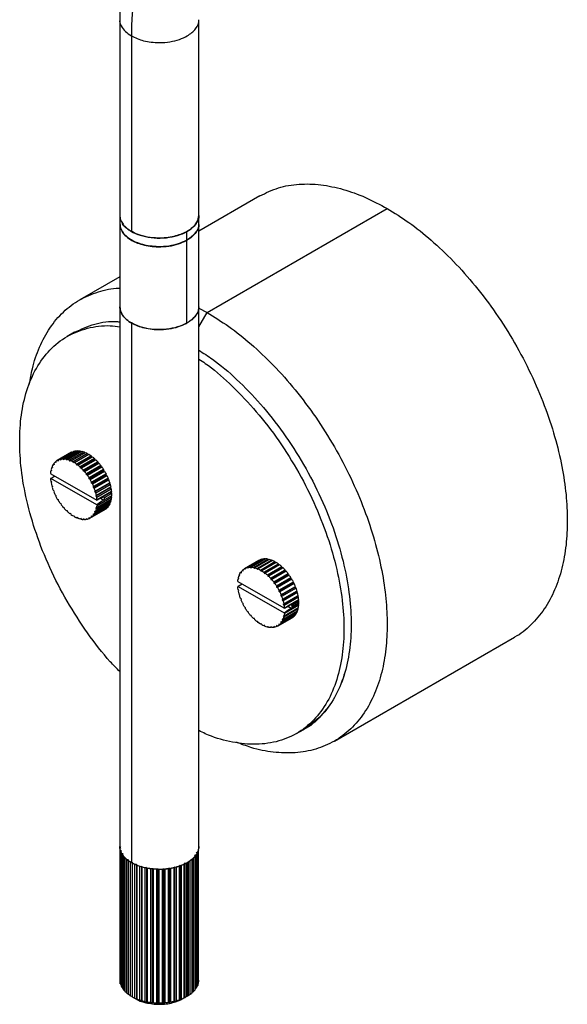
# Paper-space layout '_Isométrica' of a CAD drawing. Header units: millimetres. Extents: x -58 to 240, y -497 to -103.
# Tile 1 of 2: x -58 to 50, y -497 to -303. Entities that reach past the tile are written whole.
import ezdxf

# ---------------------------------------------------------------- set-up
doc = ezdxf.new("R2010")
doc.units = ezdxf.units.MM

psp = doc.layouts.new('_Isométrica')

# ---------------------------------------------------------------- linework, layer by layer
at = {"color": 7, "linetype": 'Continuous', "lineweight": 25}
for p, q in [((-38.16, -303.3), (-38.16, -343.31)), ((-22.66, -343.31), (-22.66, -303.3)), ((-35.89, -306.46), (-35.89, -344.84)), ((-10.68, -337.88), (-22.66, -344.79)), ((-21.04, -360.77), (14.32, -340.36)), ((-38.16, -343.39), (-38.16, -465.62)), ((-22.66, -465.62), (-22.66, -343.39)), ((-25.09, -344.93), (-25.09, -346.57)), ((-25.09, -346.65), (-25.09, -362.9)), ((-38.16, -353.74), (-46.03, -358.29)), ((-22.66, -359.94), (-21.04, -360.77)), ((-22.66, -363.57), (-21.04, -360.77)), ((-35.89, -362.81), (-35.89, -468.78)), ((-47.07, -364.66), (-48.48, -365.48)), ((-47.62, -388.21), (-50.45, -389.84)), ((-47.59, -388.19), (-50.42, -389.82)), ((-50.23, -389.73), (-47.4, -388.1)), ((-47.07, -387.98), (-49.89, -389.61)), ((-49.68, -389.57), (-46.85, -387.94)), ((-46.48, -387.9), (-49.31, -389.54)), ((-49.08, -389.54), (-46.25, -387.91)), ((-45.85, -387.96), (-48.68, -389.59)), ((-48.43, -389.65), (-45.6, -388.01)), ((-45.18, -388.14), (-48.01, -389.78)), ((-47.76, -389.88), (-44.93, -388.25)), ((-47.62, -388.21), (-47.59, -388.19)), ((-47.59, -388.19), (-47.58, -388.2)), ((-44.5, -388.46), (-47.33, -390.09)), ((-47.07, -387.98), (-47.01, -388.03)), ((-46.48, -387.9), (-46.39, -387.99)), ((-45.85, -387.96), (-45.74, -388.09)), ((-45.18, -388.14), (-45.06, -388.32)), ((-44.5, -388.46), (-44.37, -388.68)), ((-51.11, -390.43), (-51.07, -390.66)), ((-50.71, -390.06), (-50.87, -390.16)), ((-50.69, -390.24), (-50.87, -390.16)), ((-50.71, -390.02), (-50.69, -390.24)), ((-50.24, -389.94), (-50.42, -389.82)), ((-50.23, -389.73), (-50.24, -389.94)), ((-49.71, -389.76), (-49.89, -389.61)), ((-49.68, -389.57), (-49.71, -389.76)), ((-49.14, -389.71), (-49.31, -389.54)), ((-49.08, -389.54), (-49.14, -389.71)), ((-48.52, -389.78), (-48.68, -389.59)), ((-48.43, -389.65), (-48.52, -389.78)), ((-47.86, -389.99), (-48.01, -389.78)), ((-47.76, -389.88), (-47.86, -389.99)), ((-47.2, -390.31), (-47.33, -390.09)), ((-47.07, -390.24), (-47.2, -390.31)), ((-47.07, -390.24), (-44.24, -388.61)), ((-43.81, -388.89), (-46.64, -390.52)), ((-43.71, -389.12), (-46.53, -390.76)), ((-46.39, -390.72), (-43.56, -389.08)), ((-43.14, -389.43), (-45.97, -391.07)), ((-43.05, -389.67), (-45.88, -391.3)), ((-45.72, -391.3), (-42.89, -389.66)), ((-42.49, -390.08), (-45.32, -391.71)), ((-42.43, -390.31), (-45.26, -391.94)), ((-45.09, -391.97), (-42.26, -390.34)), ((-43.81, -388.89), (-43.71, -389.12)), ((-43.71, -389.12), (-43.56, -389.08)), ((-43.14, -389.43), (-43.05, -389.67)), ((-43.05, -389.67), (-42.89, -389.66)), ((-42.49, -390.08), (-42.43, -390.31)), ((-42.43, -390.31), (-42.26, -390.34)), ((-51.77, -392.29), (-51.71, -392.41)), ((-51.57, -391.76), (-51.71, -391.83)), ((-51.55, -391.81), (-51.71, -391.83)), ((-51.65, -391.57), (-51.55, -391.81)), ((-51.38, -391.09), (-51.52, -391.17)), ((-51.36, -391.19), (-51.52, -391.17)), ((-51.43, -390.95), (-51.36, -391.19)), ((-51.09, -390.53), (-51.24, -390.61)), ((-51.07, -390.66), (-51.24, -390.61)), ((-46.53, -390.76), (-46.64, -390.52)), ((-46.39, -390.72), (-46.53, -390.76)), ((-45.88, -391.3), (-45.97, -391.07)), ((-45.72, -391.3), (-45.88, -391.3)), ((-45.26, -391.94), (-45.32, -391.71)), ((-45.09, -391.97), (-45.26, -391.94)), ((-41.89, -390.8), (-44.72, -392.43)), ((-41.86, -391.03), (-44.68, -392.66)), ((-44.5, -392.73), (-41.68, -391.09)), ((-41.34, -391.6), (-44.17, -393.23)), ((-41.33, -391.81), (-44.16, -393.44)), ((-43.98, -393.54), (-41.15, -391.91)), ((-41.89, -390.8), (-41.86, -391.03)), ((-41.86, -391.03), (-41.68, -391.09)), ((-41.34, -391.6), (-41.33, -391.81)), ((-41.33, -391.81), (-41.15, -391.91)), ((-51.71, -393.33), (-51.77, -393.38)), ((-51.71, -392.41), (-42.69, -397.61)), ((-51.71, -393.33), (-50.92, -392.86)), ((-42.69, -398.53), (-51.71, -393.33)), ((-51.71, -393.9), (-51.55, -394.1)), ((-51.55, -394.1), (-51.65, -394.23)), ((-44.68, -392.66), (-44.72, -392.43)), ((-44.5, -392.73), (-44.68, -392.66)), ((-44.16, -393.44), (-44.17, -393.23)), ((-43.98, -393.54), (-44.16, -393.44)), ((-40.88, -392.64), (-43.71, -394.27)), ((-43.71, -394.27), (-43.69, -394.07)), ((-43.53, -394.4), (-43.71, -394.27)), ((-40.86, -392.44), (-43.69, -394.07)), ((-43.53, -394.4), (-40.7, -392.77)), ((-40.5, -393.49), (-43.33, -395.12)), ((-40.46, -393.31), (-43.29, -394.95)), ((-43.16, -395.28), (-40.33, -393.65)), ((-40.14, -394.2), (-42.97, -395.83)), ((-40.86, -392.44), (-40.88, -392.64)), ((-40.88, -392.64), (-40.7, -392.77)), ((-40.46, -393.31), (-40.5, -393.49)), ((-40.5, -393.49), (-40.33, -393.65)), ((-40.14, -394.2), (-40.21, -394.35)), ((-51.52, -394.77), (-51.36, -394.95)), ((-51.36, -394.95), (-51.43, -395.11)), ((-51.24, -395.66), (-51.07, -395.82)), ((-51.07, -395.82), (-51.11, -395.99)), ((-43.33, -395.12), (-43.29, -394.95)), ((-43.16, -395.28), (-43.33, -395.12)), ((-40.21, -394.35), (-43.04, -395.99)), ((-43.04, -395.99), (-42.97, -395.83)), ((-42.88, -396.17), (-43.04, -395.99)), ((-42.88, -396.17), (-40.05, -394.53)), ((-40.02, -395.2), (-42.85, -396.84)), ((-39.92, -395.08), (-42.75, -396.71)), ((-42.69, -397.04), (-39.86, -395.4)), ((-39.8, -395.93), (-42.63, -397.56)), ((-39.92, -396.02), (-41.97, -397.21)), ((-41.19, -397.06), (-39.78, -396.24)), ((-40.21, -394.35), (-40.05, -394.53)), ((-39.92, -395.08), (-40.02, -395.2)), ((-40.02, -395.2), (-39.86, -395.4)), ((-39.8, -395.93), (-39.92, -396.02)), ((-39.92, -396.02), (-39.78, -396.24)), ((-50.87, -396.54), (-50.69, -396.67)), ((-50.69, -396.67), (-50.71, -396.87)), ((-50.42, -397.4), (-50.24, -397.5)), ((-50.24, -397.5), (-50.23, -397.71)), ((-40.05, -398.13), (-42.88, -399.77)), ((-42.85, -396.84), (-42.75, -396.71)), ((-42.69, -397.04), (-42.85, -396.84)), ((-42.75, -399.37), (-39.92, -397.73)), ((-42.69, -397.61), (-41.97, -397.21)), ((-39.86, -397.47), (-42.69, -399.11)), ((-42.69, -397.61), (-42.63, -397.56)), ((-41.97, -397.98), (-42.69, -398.53)), ((-42.63, -398.65), (-39.8, -397.02)), ((-41.97, -397.21), (-41.27, -396.93)), ((-41.27, -397.58), (-41.97, -397.98)), ((-41.95, -397.2), (-41.27, -397.58)), ((-41.27, -396.93), (-41.19, -397.06)), ((-41.19, -397.55), (-41.27, -397.58)), ((-39.78, -396.73), (-41.19, -397.55)), ((-40, -397.55), (-39.92, -397.73)), ((-39.91, -396.81), (-39.8, -397.02)), ((-49.89, -398.21), (-49.71, -398.28)), ((-49.71, -398.28), (-49.68, -398.51)), ((-49.31, -398.97), (-49.14, -399)), ((-49.14, -399), (-49.08, -399.23)), ((-48.68, -399.64), (-48.52, -399.64)), ((-48.52, -399.64), (-48.43, -399.87)), ((-43.95, -401.1), (-41.12, -399.47)), ((-43.69, -400.92), (-40.86, -399.29)), ((-40.7, -399.15), (-43.53, -400.78)), ((-43.29, -400.51), (-40.46, -398.88)), ((-40.33, -398.69), (-43.16, -400.33)), ((-43.04, -399.75), (-42.88, -399.77)), ((-42.97, -399.99), (-43.04, -399.75)), ((-42.97, -399.99), (-40.14, -398.36)), ((-42.85, -399.13), (-42.69, -399.11)), ((-42.75, -399.37), (-42.85, -399.13)), ((-42.63, -398.65), (-42.69, -398.53)), ((-40.86, -399.24), (-40.86, -399.29)), ((-40.48, -398.78), (-40.46, -398.88)), ((-40.19, -398.21), (-40.14, -398.36)), ((-48.01, -400.22), (-47.86, -400.18)), ((-47.86, -400.18), (-47.76, -400.42)), ((-47.33, -400.7), (-47.2, -400.63)), ((-47.33, -400.7), (-47.2, -400.63)), ((-47.2, -400.63), (-47.07, -400.85)), ((-46.64, -401.06), (-46.53, -400.95)), ((-46.64, -401.06), (-46.51, -400.98)), ((-46.53, -400.95), (-46.39, -401.16)), ((-45.97, -401.29), (-45.88, -401.16)), ((-45.97, -401.29), (-45.83, -401.22)), ((-45.88, -401.16), (-45.72, -401.35)), ((-45.32, -401.4), (-45.26, -401.23)), ((-45.32, -401.4), (-45.18, -401.32)), ((-45.26, -401.23), (-45.09, -401.4)), ((-44.72, -401.37), (-44.68, -401.18)), ((-44.72, -401.37), (-44.56, -401.28)), ((-44.68, -401.18), (-44.5, -401.33)), ((-44.17, -401.21), (-44.16, -401)), ((-44.17, -401.21), (-43.99, -401.11)), ((-44.16, -401), (-43.98, -401.12)), ((-43.71, -400.7), (-43.53, -400.78)), ((-43.69, -400.92), (-43.71, -400.7)), ((-43.33, -400.28), (-43.16, -400.33)), ((-43.29, -400.51), (-43.33, -400.28)), ((-10.85, -409.43), (-13.68, -411.07)), ((-13.65, -411.05), (-10.82, -409.42)), ((-10.63, -409.32), (-13.46, -410.96)), ((-13.12, -410.84), (-10.3, -409.21)), ((-10.08, -409.16), (-12.91, -410.8)), ((-12.54, -410.76), (-9.71, -409.13)), ((-9.48, -409.14), (-12.31, -410.77)), ((-11.91, -410.82), (-9.08, -409.18)), ((-8.83, -409.24), (-11.66, -410.87)), ((-11.24, -411), (-8.41, -409.37)), ((-8.16, -409.47), (-10.99, -411.11)), ((-10.82, -409.42), (-10.85, -409.44)), ((-10.81, -409.43), (-10.82, -409.42)), ((-10.56, -411.32), (-7.73, -409.68)), ((-10.24, -409.25), (-10.3, -409.21)), ((-9.62, -409.22), (-9.71, -409.13)), ((-8.97, -409.32), (-9.08, -409.18)), ((-8.29, -409.55), (-8.41, -409.37)), ((-7.6, -409.91), (-7.73, -409.68)), ((-14.3, -411.89), (-14.34, -411.65)), ((-14.1, -411.39), (-13.94, -411.29)), ((-14.1, -411.39), (-13.92, -411.47)), ((-13.92, -411.47), (-13.94, -411.24)), ((-13.65, -411.05), (-13.47, -411.16)), ((-13.47, -411.16), (-13.46, -410.96)), ((-13.12, -410.84), (-12.94, -410.98)), ((-12.94, -410.98), (-12.91, -410.8)), ((-12.54, -410.76), (-12.37, -410.93)), ((-12.37, -410.93), (-12.31, -410.77)), ((-11.91, -410.82), (-11.75, -411.01)), ((-11.75, -411.01), (-11.66, -410.87)), ((-11.24, -411), (-11.1, -411.21)), ((-11.1, -411.21), (-10.99, -411.11)), ((-10.56, -411.32), (-10.43, -411.54)), ((-10.43, -411.54), (-10.3, -411.47)), ((-7.47, -409.83), (-10.3, -411.47)), ((-9.87, -411.75), (-7.04, -410.12)), ((-6.94, -410.35), (-9.76, -411.98)), ((-6.79, -410.31), (-9.62, -411.94)), ((-9.2, -412.29), (-6.37, -410.66)), ((-6.29, -410.9), (-9.11, -412.53)), ((-6.12, -410.89), (-8.95, -412.52)), ((-8.55, -412.94), (-5.72, -411.3)), ((-5.66, -411.54), (-8.49, -413.17)), ((-5.49, -411.57), (-8.32, -413.2)), ((-6.94, -410.35), (-7.04, -410.12)), ((-6.79, -410.31), (-6.94, -410.35)), ((-6.29, -410.9), (-6.37, -410.66)), ((-6.12, -410.89), (-6.29, -410.9)), ((-5.66, -411.54), (-5.72, -411.3)), ((-5.49, -411.57), (-5.66, -411.54)), ((-14.94, -413.64), (-15, -413.51)), ((-14.94, -413.06), (-14.8, -412.98)), ((-14.94, -413.06), (-14.78, -413.04)), ((-5.92, -418.84), (-14.94, -413.64)), ((-14.78, -413.04), (-14.88, -412.8)), ((-14.75, -412.4), (-14.61, -412.32)), ((-14.75, -412.4), (-14.59, -412.41)), ((-14.59, -412.41), (-14.66, -412.18)), ((-14.47, -411.84), (-14.32, -411.75)), ((-14.47, -411.84), (-14.3, -411.89)), ((-9.87, -411.75), (-9.76, -411.98)), ((-9.76, -411.98), (-9.62, -411.94)), ((-9.2, -412.29), (-9.11, -412.53)), ((-9.11, -412.53), (-8.95, -412.52)), ((-8.55, -412.94), (-8.49, -413.17)), ((-8.49, -413.17), (-8.32, -413.2)), ((-7.95, -413.66), (-5.12, -412.03)), ((-5.09, -412.26), (-7.91, -413.89)), ((-4.91, -412.32), (-7.73, -413.95)), ((-7.4, -414.45), (-4.57, -412.82)), ((-4.56, -413.04), (-7.39, -414.67)), ((-4.38, -413.14), (-7.21, -414.77)), ((-5.09, -412.26), (-5.12, -412.03)), ((-4.91, -412.32), (-5.09, -412.26)), ((-4.56, -413.04), (-4.57, -412.82)), ((-4.38, -413.14), (-4.56, -413.04)), ((-15, -414.6), (-14.94, -414.55)), ((-14.15, -414.09), (-14.94, -414.55)), ((-14.94, -414.55), (-5.92, -419.76)), ((-14.78, -415.33), (-14.94, -415.13)), ((-14.88, -415.45), (-14.78, -415.33)), ((-7.95, -413.66), (-7.91, -413.89)), ((-7.91, -413.89), (-7.73, -413.95)), ((-7.4, -414.45), (-7.39, -414.67)), ((-7.39, -414.67), (-7.21, -414.77)), ((-4.11, -413.86), (-6.94, -415.5)), ((-6.92, -415.3), (-6.94, -415.5)), ((-6.94, -415.5), (-6.76, -415.63)), ((-6.92, -415.3), (-4.09, -413.67)), ((-3.93, -413.99), (-6.76, -415.63)), ((-3.73, -414.72), (-6.56, -416.35)), ((-6.52, -416.17), (-3.69, -414.54)), ((-3.56, -414.87), (-6.39, -416.51)), ((-3.45, -415.58), (-6.27, -417.21)), ((-6.2, -417.06), (-3.37, -415.43)), ((-4.11, -413.86), (-4.09, -413.67)), ((-3.93, -413.99), (-4.11, -413.86)), ((-3.73, -414.72), (-3.69, -414.54)), ((-3.56, -414.87), (-3.73, -414.72)), ((-3.45, -415.58), (-3.37, -415.43)), ((-3.28, -415.76), (-3.45, -415.58)), ((-14.59, -416.18), (-14.75, -416)), ((-14.66, -416.33), (-14.59, -416.18)), ((-14.3, -417.04), (-14.47, -416.89)), ((-14.34, -417.22), (-14.3, -417.04)), ((-6.52, -416.17), (-6.56, -416.35)), ((-6.56, -416.35), (-6.39, -416.51)), ((-6.2, -417.06), (-6.27, -417.21)), ((-6.27, -417.21), (-6.11, -417.39)), ((-3.28, -415.76), (-6.11, -417.39)), ((-3.25, -416.43), (-6.08, -418.06)), ((-5.98, -417.94), (-3.15, -416.31)), ((-3.09, -416.63), (-5.92, -418.26)), ((-5.86, -418.79), (-3.03, -417.16)), ((-3.15, -417.25), (-5.2, -418.43)), ((-3.01, -417.47), (-4.42, -418.28)), ((-3.25, -416.43), (-3.15, -416.31)), ((-3.09, -416.63), (-3.25, -416.43)), ((-3.15, -417.25), (-3.03, -417.16)), ((-3.01, -417.47), (-3.15, -417.25)), ((-13.92, -417.9), (-14.1, -417.77)), ((-13.94, -418.09), (-13.92, -417.9)), ((-13.47, -418.72), (-13.65, -418.63)), ((-13.46, -418.94), (-13.47, -418.72)), ((-12.94, -419.5), (-13.12, -419.44)), ((-6.11, -420.99), (-3.28, -419.36)), ((-5.98, -417.94), (-6.08, -418.06)), ((-6.08, -418.06), (-5.92, -418.26)), ((-3.15, -418.96), (-5.98, -420.59)), ((-5.2, -418.43), (-5.92, -418.84)), ((-5.92, -420.33), (-3.09, -418.7)), ((-5.86, -418.79), (-5.92, -418.84)), ((-5.92, -419.76), (-5.2, -419.2)), ((-3.03, -418.25), (-5.86, -419.88)), ((-4.5, -418.16), (-5.2, -418.43)), ((-5.2, -419.2), (-4.5, -418.81)), ((-5.18, -418.42), (-4.5, -418.81)), ((-4.42, -418.28), (-4.5, -418.16)), ((-4.5, -418.81), (-4.42, -418.78)), ((-4.42, -418.53), (-3.01, -417.72)), ((-4.42, -418.78), (-3.01, -417.96)), ((-3.37, -419.58), (-3.42, -419.44)), ((-3.15, -418.96), (-3.23, -418.78)), ((-3.03, -418.25), (-3.14, -418.04)), ((-12.91, -419.73), (-12.94, -419.5)), ((-12.37, -420.22), (-12.54, -420.19)), ((-12.31, -420.46), (-12.37, -420.22)), ((-11.75, -420.86), (-11.91, -420.87)), ((-11.66, -421.1), (-11.75, -420.86)), ((-7.18, -422.33), (-4.35, -420.69)), ((-4.09, -420.52), (-6.92, -422.15)), ((-6.76, -422.01), (-3.93, -420.37)), ((-3.69, -420.11), (-6.52, -421.74)), ((-6.39, -421.55), (-3.56, -419.92)), ((-6.11, -420.99), (-6.27, -420.98)), ((-6.27, -420.98), (-6.2, -421.22)), ((-3.37, -419.58), (-6.2, -421.22)), ((-5.92, -420.33), (-6.08, -420.36)), ((-6.08, -420.36), (-5.98, -420.59)), ((-5.92, -419.76), (-5.86, -419.88)), ((-4.09, -420.52), (-4.09, -420.47)), ((-3.69, -420.11), (-3.71, -420.01)), ((-11.1, -421.41), (-11.24, -421.45)), ((-10.99, -421.64), (-11.1, -421.41)), ((-10.43, -421.85), (-10.56, -421.93)), ((-10.43, -421.85), (-10.56, -421.93)), ((-10.3, -422.08), (-10.43, -421.85)), ((-9.76, -422.18), (-9.87, -422.29)), ((-9.74, -422.21), (-9.87, -422.29)), ((-9.62, -422.39), (-9.76, -422.18)), ((-9.11, -422.38), (-9.2, -422.52)), ((-9.06, -422.44), (-9.2, -422.52)), ((-8.95, -422.58), (-9.11, -422.38)), ((-8.49, -422.46), (-8.55, -422.62)), ((-8.41, -422.54), (-8.55, -422.62)), ((-8.32, -422.63), (-8.49, -422.46)), ((-7.91, -422.41), (-7.95, -422.6)), ((-7.79, -422.51), (-7.95, -422.6)), ((-7.73, -422.55), (-7.91, -422.41)), ((-7.39, -422.23), (-7.4, -422.44)), ((-7.22, -422.33), (-7.4, -422.44)), ((-7.21, -422.34), (-7.39, -422.23)), ((-6.76, -422.01), (-6.94, -421.93)), ((-6.94, -421.93), (-6.92, -422.15)), ((-6.39, -421.55), (-6.56, -421.51)), ((-6.56, -421.51), (-6.52, -421.74)), ((3.96, -444.9), (39.32, -424.49)), ((-3.49, -443.42), (-2.07, -442.61)), ((-38.16, -465.62), (-38.16, -465.74)), ((-38.16, -465.66), (-38.16, -465.62)), ((-38.16, -465.66), (-38.16, -465.66)), ((-38.16, -465.74), (-38.16, -465.66)), ((-37.93, -465.78), (-38.14, -465.67)), ((-38.14, -465.91), (-37.93, -465.78)), ((-22.66, -465.82), (-22.66, -465.62)), ((-38.14, -465.91), (-38.14, -466.17)), ((-37.81, -466.43), (-38.06, -466.33)), ((-38.06, -492.54), (-38.06, -466.33)), ((-37.98, -466.57), (-37.81, -466.43)), ((-37.98, -466.57), (-37.98, -492.79)), ((-37.79, -466.98), (-37.79, -466.98)), ((-37.79, -493.19), (-37.79, -466.98)), ((-37.51, -467.05), (-37.65, -467.02)), ((-37.65, -467.22), (-37.51, -467.05)), ((-37.65, -467.22), (-37.65, -493.43)), ((-37.36, -467.6), (-37.36, -467.6)), ((-37.36, -493.81), (-37.36, -467.6)), ((-37.15, -467.82), (-37.11, -467.74)), ((-23.3, -467.31), (-23.51, -467.36)), ((-23.51, -467.36), (-23.39, -467.52)), ((-23.39, -493.74), (-23.39, -467.52)), ((-23.22, -467.29), (-23.22, -493.51)), ((-23.14, -466.74), (-22.98, -466.9)), ((-22.98, -493.11), (-22.98, -466.9)), ((-22.87, -466.65), (-22.87, -492.87)), ((-22.8, -466.2), (-22.73, -466.24)), ((-22.73, -492.46), (-22.73, -466.24)), ((-37.15, -467.82), (-37.15, -494.04)), ((-36.47, -468.2), (-36.77, -468.17)), ((-36.77, -494.39), (-36.77, -468.17)), ((-36.51, -468.38), (-36.47, -468.2)), ((-36.51, -468.38), (-36.51, -494.59)), ((-36.04, -468.69), (-36.04, -468.69)), ((-36.04, -494.91), (-36.04, -468.69)), ((-35.73, -468.69), (-35.73, -495.09)), ((-35.18, -469.14), (-35.18, -469.14)), ((-35.18, -495.36), (-35.18, -469.14)), ((-34.88, -469.12), (-35.1, -469.14)), ((-34.83, -469.29), (-34.88, -469.12)), ((-34.88, -469.12), (-34.88, -495.51)), ((-34.83, -469.29), (-34.83, -495.51)), ((-34.22, -469.51), (-34.22, -469.51)), ((-34.22, -495.73), (-34.22, -469.51)), ((-33.83, -469.63), (-33.93, -469.46)), ((-33.93, -469.46), (-33.93, -495.86)), ((-33.83, -469.63), (-33.83, -495.85)), ((-27.4, -469.6), (-27.51, -469.77)), ((-27.4, -469.6), (-27.4, -496)), ((-27.11, -469.67), (-27.11, -469.67)), ((-27.11, -469.67), (-27.11, -495.88)), ((-26.4, -469.3), (-26.47, -469.47)), ((-26.47, -495.69), (-26.47, -469.47)), ((-26.28, -469.31), (-26.4, -469.3)), ((-26.4, -469.3), (-26.4, -495.7)), ((-26.1, -469.34), (-26.1, -495.56)), ((-25.5, -468.91), (-25.52, -469.09)), ((-25.52, -495.31), (-25.52, -469.09)), ((-25.19, -468.93), (-25.5, -468.91)), ((-25.5, -468.91), (-25.5, -495.31)), ((-25.19, -468.93), (-25.19, -495.14)), ((-24.93, -495), (-24.93, -468.78)), ((-24.68, -468.6), (-24.68, -468.63)), ((-24.68, -494.85), (-24.68, -468.63)), ((-24.39, -468.44), (-24.39, -494.66)), ((-23.98, -468.08), (-23.96, -468.11)), ((-23.96, -494.32), (-23.96, -468.11)), ((-23.73, -467.89), (-23.73, -494.11)), ((-32.89, -469.72), (-33.17, -469.8)), ((-33.17, -496.02), (-33.17, -469.8)), ((-32.89, -469.72), (-32.89, -496.12)), ((-32.76, -469.88), (-32.78, -469.86)), ((-32.76, -469.88), (-32.76, -496.1)), ((-32.06, -469.99), (-32.06, -469.99)), ((-32.06, -496.21), (-32.06, -469.99)), ((-31.81, -469.89), (-31.81, -496.29)), ((-31.63, -470.04), (-31.64, -470.03)), ((-31.63, -470.04), (-31.63, -496.25)), ((-30.91, -470.08), (-30.92, -470.08)), ((-30.92, -496.3), (-30.92, -470.08)), ((-30.69, -469.96), (-30.69, -496.36)), ((-30.48, -470.09), (-30.48, -470.09)), ((-30.48, -470.09), (-30.48, -496.31)), ((-29.76, -470.08), (-29.76, -470.08)), ((-29.76, -496.29), (-29.76, -470.08)), ((-29.56, -469.94), (-29.56, -496.34)), ((-29.32, -470.05), (-29.33, -470.05)), ((-29.32, -470.05), (-29.32, -496.27)), ((-28.51, -469.86), (-28.61, -469.97)), ((-28.61, -496.19), (-28.61, -469.97)), ((-28.46, -469.82), (-28.46, -496.21)), ((-28.19, -469.91), (-28.19, -469.91)), ((-28.19, -469.91), (-28.19, -496.12)), ((-27.51, -495.99), (-27.51, -469.77)), ((-38.16, -491.84), (-38.16, -491.88)), ((-38.06, -492.54), (-37.98, -492.63)), ((-22.98, -492.99), (-22.87, -492.87)), ((-22.73, -492.27), (-22.69, -492.21)), ((-37.79, -493.19), (-37.65, -493.33)), ((-35.73, -495.09), (-35.11, -495.45)), ((-24.93, -495), (-25.71, -495.45))]:
    psp.add_line(p, q, dxfattribs=at)
for points, knots in [([(1.08, -235.39), (0.5, -235.71), (-1.14, -236.65), (-3.8, -238.46), (-6.88, -240.8), (-9.88, -243.38), (-12.8, -246.16), (-15.62, -249.13), (-18.32, -252.28), (-20.9, -255.59), (-23.34, -259.04), (-25.63, -262.61), (-27.76, -266.29), (-29.72, -270.06), (-31.5, -273.89), (-33.09, -277.77), (-34.48, -281.69), (-35.66, -285.61), (-36.63, -289.53), (-37.37, -293.43), (-37.87, -297.28), (-38.14, -300.58), (-38.13, -302.55), (-38.13, -303.29)], [0, 0, 0, 0, 0.027224, 0.077124, 0.126995, 0.176789, 0.226486, 0.276082, 0.325585, 0.37501, 0.424377, 0.473706, 0.523021, 0.572346, 0.621695, 0.671094, 0.720566, 0.770134, 0.819821, 0.869645, 0.919618, 0.969742, 1, 1, 1, 1]), ([(4.95, -235.74), (2.54, -237.12), (0.05, -238.81), (-5.01, -242.81), (-7.57, -245.12), (-12.59, -250.32), (-15.06, -253.21), (-19.73, -259.43), (-21.93, -262.76), (-25.92, -269.67), (-27.7, -273.24), (-30.76, -280.4), (-32.02, -283.98), (-34.01, -290.93), (-34.74, -294.3), (-35.67, -300.68), (-35.89, -303.69), (-35.89, -306.46)], [0, 0, 0, 0, 0.125, 0.125, 0.25, 0.25, 0.375, 0.375, 0.5, 0.5, 0.625, 0.625, 0.75, 0.75, 0.875, 0.875, 1, 1, 1, 1]), ([(-38.15, -303.28), (-38.15, -303.29), (-38.3, -303.7), (-37.9, -304.52), (-37.18, -305.61), (-36.31, -306.19), (-35.89, -306.46)], [0, 0, 0, 0, 0.004716, 0.352363, 0.687467, 1, 1, 1, 1]), ([(-35.89, -306.46), (-35.12, -306.82), (-33.53, -307.55), (-30.74, -307.86), (-28.31, -307.66), (-26.43, -307.2), (-24.6, -306.38), (-23.14, -305.09), (-22.51, -303.9), (-22.66, -303.29), (-22.66, -303.29)], [0, 0, 0, 0, 0.159642, 0.332437, 0.448973, 0.561305, 0.666071, 0.825713, 0.998508, 1, 1, 1, 1]), ([(-10.68, -337.88), (-9.49, -337.3), (-7.11, -336.13), (-3.04, -335.46), (1.23, -335.57), (5.62, -336.48), (9.99, -338.03), (12.9, -339.59), (14.32, -340.36)], [0, 0, 0, 0, 0.175421, 0.349296, 0.519963, 0.686034, 0.846347, 1, 1, 1, 1]), ([(-38.16, -341.68), (-38.16, -341.99), (-38.1, -342.3), (-37.88, -342.89), (-37.72, -343.18), (-37.31, -343.73), (-37.07, -343.98), (-36.51, -344.45), (-36.21, -344.66), (-35.89, -344.84)], [0, 0, 0, 0, 0.25, 0.25, 0.5, 0.5, 0.75, 0.75, 1, 1, 1, 1]), ([(-35.89, -344.84), (-35.4, -345.12), (-34.82, -345.38), (-33.51, -345.8), (-32.77, -345.96), (-31.22, -346.15), (-30.4, -346.18), (-28.81, -346.08), (-28.03, -345.96), (-26.62, -345.61), (-25.98, -345.38), (-25.3, -345.05), (-25.17, -344.98), (-24.92, -344.84), (-24.8, -344.77), (-24.45, -344.55), (-24.23, -344.39), (-23.61, -343.87), (-23.26, -343.47), (-22.78, -342.6), (-22.66, -342.14), (-22.66, -341.68)], [0, 0, 0, 0, 0.125, 0.125, 0.25, 0.25, 0.375, 0.375, 0.5, 0.5, 0.625, 0.625, 0.65625, 0.65625, 0.6875, 0.6875, 0.75, 0.75, 0.875, 0.875, 1, 1, 1, 1]), ([(-22.7, -341.68), (-22.68, -341.73), (-22.54, -342.17), (-22.97, -343.02), (-23.75, -344.1), (-24.65, -344.66), (-25.09, -344.93)], [0, 0, 0, 0, 0.0357529, 0.3725583, 0.6972128, 1, 1, 1, 1]), ([(14.32, -340.36), (15.74, -341.23), (18.65, -343.03), (23.02, -346.53), (27.41, -350.69), (31.69, -355.51), (35.73, -360.89), (39.4, -366.7), (42.6, -372.79), (45.24, -378.97), (47.27, -385.09), (48.69, -390.97), (49.5, -396.49), (49.76, -401.64), (49.5, -406.49), (48.69, -411.07), (47.27, -415.32), (45.25, -419.11), (42.56, -422.16), (40.54, -423.96), (39.32, -424.48), (39.32, -424.49)], [0, 0, 0, 0, 0.0512107, 0.104641, 0.1599903, 0.2168714, 0.2748218, 0.3333219, 0.391822, 0.4497723, 0.5066535, 0.5620027, 0.615433, 0.6666437, 0.7178544, 0.7712847, 0.826634, 0.8835151, 0.9414655, 0.9999656, 1, 1, 1, 1]), ([(-38.13, -343.31), (-38.09, -343.68), (-38.02, -344.44), (-37.26, -345.49), (-35.91, -346.57), (-33.71, -347.49), (-30.98, -347.86), (-28.53, -347.71), (-26.61, -347.28), (-25.58, -346.8), (-25.09, -346.57)], [0, 0, 0, 0, 0.105383, 0.219171, 0.325295, 0.487006, 0.662042, 0.780088, 0.893876, 1, 1, 1, 1]), ([(-38.13, -343.39), (-38.09, -343.76), (-38.02, -344.52), (-37.26, -345.58), (-35.91, -346.65), (-33.71, -347.57), (-30.98, -347.94), (-28.53, -347.79), (-26.61, -347.36), (-25.58, -346.88), (-25.09, -346.65)], [0, 0, 0, 0, 0.105383, 0.219171, 0.325295, 0.487006, 0.662042, 0.780088, 0.893876, 1, 1, 1, 1]), ([(-25.09, -344.93), (-25.87, -345.27), (-27.5, -345.98), (-30.31, -346.24), (-32.72, -346), (-34.6, -345.51), (-36.31, -344.65), (-37.47, -343.83), (-37.64, -343.23), (-37.65, -343.17)], [0, 0, 0, 0, 0.189785, 0.395207, 0.533746, 0.667288, 0.791835, 0.98162, 1, 1, 1, 1]), ([(-25.09, -346.57), (-24.47, -346.14), (-23.18, -345.24), (-22.54, -344), (-22.67, -343.36), (-22.68, -343.31)], [0, 0, 0, 0, 0.462812, 0.963757, 1, 1, 1, 1]), ([(-22.7, -343.4), (-22.68, -343.44), (-22.54, -343.88), (-22.97, -344.73), (-23.75, -345.81), (-24.65, -346.38), (-25.09, -346.65)], [0, 0, 0, 0, 0.0357529, 0.3725583, 0.6972128, 1, 1, 1, 1]), ([(-55.85, -374.81), (-55.69, -373.8), (-55.29, -371.18), (-53.97, -367.46), (-51.96, -363.68), (-49.31, -360.55), (-46.12, -358.14), (-42.42, -356.64), (-39.72, -355.96), (-38.21, -356), (-38.16, -356)], [0, 0, 0, 0, 0.090701, 0.235571, 0.384452, 0.53613, 0.689248, 0.842365, 0.994044, 1, 1, 1, 1]), ([(-35.89, -362.81), (-36.21, -362.62), (-36.51, -362.41), (-37.07, -361.95), (-37.31, -361.69), (-37.72, -361.15), (-37.88, -360.86), (-38.1, -360.26), (-38.16, -359.95), (-38.16, -359.64)], [0, 0, 0, 0, 0.25, 0.25, 0.5, 0.5, 0.75, 0.75, 1, 1, 1, 1]), ([(-38.13, -359.64), (-38.09, -360.01), (-38.02, -360.77), (-37.26, -361.82), (-35.91, -362.9), (-33.71, -363.82), (-30.98, -364.19), (-28.53, -364.04), (-26.61, -363.61), (-25.58, -363.13), (-25.09, -362.9)], [0, 0, 0, 0, 0.105383, 0.219171, 0.325295, 0.487006, 0.662042, 0.780088, 0.893876, 1, 1, 1, 1]), ([(-22.66, -359.64), (-22.66, -360.11), (-22.78, -360.57), (-23.26, -361.43), (-23.61, -361.83), (-24.23, -362.35), (-24.45, -362.51), (-24.8, -362.74), (-24.92, -362.81), (-25.17, -362.94), (-25.3, -363.01), (-25.98, -363.34), (-26.62, -363.57), (-28.03, -363.92), (-28.81, -364.04), (-30.4, -364.14), (-31.22, -364.12), (-32.77, -363.93), (-33.51, -363.77), (-34.82, -363.34), (-35.4, -363.09), (-35.89, -362.81)], [0, 0, 0, 0, 0.125, 0.125, 0.25, 0.25, 0.3125, 0.3125, 0.34375, 0.34375, 0.375, 0.375, 0.5, 0.5, 0.625, 0.625, 0.75, 0.75, 0.875, 0.875, 1, 1, 1, 1]), ([(-25.09, -362.9), (-24.47, -362.47), (-23.18, -361.57), (-22.54, -360.33), (-22.67, -359.69), (-22.68, -359.64)], [0, 0, 0, 0, 0.462812, 0.963757, 1, 1, 1, 1]), ([(-21.04, -360.77), (-19.61, -361.64), (-16.71, -363.44), (-12.33, -366.94), (-7.94, -371.1), (-3.67, -375.92), (0.37, -381.3), (4.04, -387.11), (7.24, -393.2), (9.88, -399.39), (11.92, -405.5), (13.33, -411.38), (14.14, -416.9), (14.4, -422.05), (14.14, -426.9), (13.33, -431.48), (11.92, -435.73), (9.88, -439.5), (7.24, -442.64), (4.04, -445.03), (0.37, -446.6), (-3.67, -447.33), (-7.95, -447.19), (-11.83, -446.46), (-14.3, -445.5), (-15.25, -445.14)], [0, 0, 0, 0, 0.040535, 0.082827, 0.126638, 0.171662, 0.217532, 0.263837, 0.310142, 0.356011, 0.401035, 0.444846, 0.487138, 0.527673, 0.568208, 0.6105, 0.654311, 0.699335, 0.745205, 0.79151, 0.837815, 0.883685, 0.928708, 0.972519, 1, 1, 1, 1]), ([(-38.16, -431.26), (-38.78, -430.62), (-41.03, -428.35), (-44.57, -423.71), (-48.59, -417.51), (-51.98, -410.91), (-54.64, -404.24), (-56.51, -397.74), (-57.58, -391.65), (-57.92, -386.02), (-57.58, -380.78), (-56.51, -375.92), (-54.64, -371.57), (-51.98, -367.97), (-48.59, -365.29), (-44.57, -363.74), (-41.03, -363.18), (-38.78, -363.5), (-38.16, -363.59)], [0, 0, 0, 0, 0.026906, 0.096173, 0.166384, 0.236595, 0.305862, 0.373314, 0.438215, 0.5, 0.561785, 0.626686, 0.694138, 0.763405, 0.833616, 0.903827, 0.973094, 1, 1, 1, 1]), ([(-47.07, -364.66), (-45.77, -364.07), (-43.17, -362.89), (-40.07, -362.37), (-38.31, -362.59), (-38.16, -362.61)], [0, 0, 0, 0, 0.48066, 0.954972, 1, 1, 1, 1]), ([(-47.07, -364.66), (-45.77, -364.07), (-43.17, -362.89), (-40.07, -362.37), (-38.31, -362.59), (-38.16, -362.61)], [0, 0, 0, 0, 0.480599, 0.954967, 1, 1, 1, 1]), ([(-22.66, -368.16), (-21.75, -368.73), (-19.24, -370.33), (-15.13, -373.87), (-10.43, -378.7), (-5.98, -384.35), (-1.97, -390.58), (1.43, -397.17), (4.09, -403.85), (5.95, -410.34), (7.02, -416.44), (7.36, -422.07), (7.02, -427.3), (5.95, -432.17), (4.08, -436.5), (1.45, -440.16), (-0.89, -441.79), (-2.07, -442.61)], [0, 0, 0, 0, 0.037028, 0.103581, 0.172751, 0.243781, 0.31578, 0.387778, 0.458809, 0.527978, 0.594532, 0.65789, 0.721248, 0.787801, 0.856971, 0.928001, 1, 1, 1, 1]), ([(-22.66, -368.16), (-21.75, -368.73), (-19.24, -370.33), (-15.13, -373.87), (-10.43, -378.7), (-5.98, -384.35), (-1.97, -390.58), (1.43, -397.17), (4.09, -403.85), (5.95, -410.34), (7.02, -416.44), (7.36, -422.07), (7.02, -427.31), (5.95, -432.16), (4.1, -436.53), (1.38, -440.03), (-0.74, -442.07), (-2.07, -442.61), (-2.07, -442.61)], [0, 0, 0, 0, 0.037026, 0.103578, 0.172745, 0.243772, 0.315769, 0.387765, 0.458793, 0.52796, 0.594511, 0.657867, 0.721222, 0.787774, 0.856941, 0.927969, 0.999965, 1, 1, 1, 1]), ([(-22.66, -369.91), (-22.23, -370.19), (-20.18, -371.51), (-16.54, -374.7), (-11.84, -379.51), (-7.39, -385.16), (-3.38, -391.4), (0.01, -397.99), (2.67, -404.66), (4.53, -411.16), (5.6, -417.25), (5.95, -422.88), (5.6, -428.12), (4.53, -432.98), (2.67, -437.33), (0.01, -440.93), (-3.38, -443.6), (-7.39, -445.2), (-11.84, -445.72), (-16.54, -445.11), (-20.18, -444.1), (-22.23, -443.05), (-22.66, -442.84)], [0, 0, 0, 0, 0.013781, 0.065901, 0.12007, 0.175697, 0.232081, 0.288466, 0.344093, 0.398262, 0.450382, 0.5, 0.549618, 0.601738, 0.655907, 0.711534, 0.767919, 0.824303, 0.87993, 0.934099, 0.986219, 1, 1, 1, 1]), ([(-40.86, -399.29), (-40.91, -399.33), (-41, -399.39), (-41.09, -399.45), (-41.12, -399.47)], [0, 0, 0, 0, 0.62086, 1, 1, 1, 1]), ([(-4.35, -420.69), (-4.31, -420.66), (-4.22, -420.61), (-4.13, -420.55), (-4.09, -420.52)], [0, 0, 0, 0, 0.512187, 1, 1, 1, 1]), ([(-35.89, -468.78), (-36.21, -468.59), (-36.51, -468.38), (-37.07, -467.92), (-37.31, -467.67), (-37.72, -467.12), (-37.88, -466.83), (-38.1, -466.24), (-38.16, -465.93), (-38.16, -465.62)], [0, 0, 0, 0, 0.25, 0.25, 0.5, 0.5, 0.75, 0.75, 1, 1, 1, 1]), ([(-22.66, -465.62), (-22.71, -466.03), (-22.82, -466.83), (-23.66, -467.92), (-25.07, -468.97), (-27.32, -469.82), (-29.52, -470.18), (-30.71, -470.07), (-30.86, -470.06)], [0, 0, 0, 0, 0.168536, 0.330991, 0.482504, 0.713381, 0.963279, 1, 1, 1, 1]), ([(-22.66, -465.7), (-22.66, -465.74), (-22.66, -465.84), (-22.68, -465.93), (-22.69, -465.99)], [0, 0, 0, 0, 0.36776, 1, 1, 1, 1]), ([(-31.61, -470), (-31.91, -469.98), (-32.89, -469.92), (-34.4, -469.51), (-35.4, -469.02), (-35.89, -468.78)], [0, 0, 0, 0, 0.185975, 0.607173, 1, 1, 1, 1]), ([(-22.69, -492.21), (-22.68, -492.13), (-22.66, -492.01), (-22.66, -491.88), (-22.66, -491.84)], [0, 0, 0, 0, 0.62146, 1, 1, 1, 1]), ([(-37.36, -493.81), (-37.3, -493.86), (-37.24, -493.91), (-37.17, -493.97), (-37.15, -493.98)], [0, 0, 0, 0, 0.808854, 1, 1, 1, 1]), ([(-36.77, -494.39), (-36.71, -494.43), (-36.63, -494.49), (-36.54, -494.55), (-36.51, -494.57)], [0, 0, 0, 0, 0.659088, 1, 1, 1, 1]), ([(-24.68, -494.84), (-24.63, -494.81), (-24.53, -494.75), (-24.44, -494.69), (-24.39, -494.66)], [0, 0, 0, 0, 0.524439, 1, 1, 1, 1]), ([(-23.96, -494.28), (-23.93, -494.25), (-23.85, -494.2), (-23.78, -494.14), (-23.73, -494.11)], [0, 0, 0, 0, 0.430221, 1, 1, 1, 1]), ([(-23.4, -493.66), (-23.38, -493.65), (-23.32, -493.6), (-23.26, -493.54), (-23.22, -493.51)], [0, 0, 0, 0, 0.2957263, 1, 1, 1, 1]), ([(-35.11, -495.45), (-35.11, -495.45), (-34.64, -495.85), (-32.99, -496.34), (-30.43, -496.69), (-27.73, -496.38), (-26.36, -495.75), (-25.71, -495.45)], [0, 0, 0, 0, 0.000051, 0.240147, 0.500026, 0.759904, 1, 1, 1, 1])]:
    psp.add_open_spline(points, degree=3, knots=knots, dxfattribs=at)
for points in [[(-47.4, -388.1), (-47.29, -388.05), (-47.18, -388.01), (-47.07, -387.98)], [(-46.85, -387.94), (-46.73, -387.92), (-46.61, -387.91), (-46.48, -387.9)], [(-46.25, -387.91), (-46.12, -387.92), (-45.98, -387.93), (-45.85, -387.96)], [(-45.6, -388.01), (-45.46, -388.05), (-45.32, -388.09), (-45.18, -388.14)], [(-44.93, -388.25), (-44.79, -388.31), (-44.64, -388.38), (-44.5, -388.46)], [(-50.87, -390.16), (-50.96, -390.24), (-51.04, -390.33), (-51.11, -390.43)], [(-50.42, -389.82), (-50.52, -389.88), (-50.62, -389.95), (-50.71, -390.02)], [(-49.89, -389.61), (-50.01, -389.64), (-50.12, -389.68), (-50.23, -389.73)], [(-49.31, -389.54), (-49.44, -389.54), (-49.56, -389.55), (-49.68, -389.57)], [(-48.68, -389.59), (-48.81, -389.57), (-48.95, -389.55), (-49.08, -389.54)], [(-48.01, -389.78), (-48.15, -389.72), (-48.29, -389.68), (-48.43, -389.65)], [(-47.33, -390.09), (-47.47, -390.01), (-47.61, -389.94), (-47.76, -389.88)], [(-46.64, -390.52), (-46.78, -390.42), (-46.93, -390.33), (-47.07, -390.24)], [(-44.24, -388.61), (-44.1, -388.69), (-43.96, -388.79), (-43.81, -388.89)], [(-43.56, -389.08), (-43.42, -389.19), (-43.28, -389.31), (-43.14, -389.43)], [(-42.89, -389.66), (-42.76, -389.8), (-42.62, -389.93), (-42.49, -390.08)], [(-42.26, -390.34), (-42.13, -390.49), (-42.01, -390.64), (-41.89, -390.8)], [(-51.71, -391.83), (-51.74, -391.98), (-51.76, -392.13), (-51.77, -392.29)], [(-51.52, -391.17), (-51.57, -391.3), (-51.61, -391.44), (-51.65, -391.57)], [(-51.24, -390.61), (-51.31, -390.72), (-51.37, -390.83), (-51.43, -390.95)], [(-45.97, -391.07), (-46.11, -390.94), (-46.25, -390.83), (-46.39, -390.72)], [(-45.32, -391.71), (-45.45, -391.57), (-45.59, -391.43), (-45.72, -391.3)], [(-44.72, -392.43), (-44.84, -392.28), (-44.96, -392.12), (-45.09, -391.97)], [(-41.68, -391.09), (-41.56, -391.26), (-41.45, -391.42), (-41.34, -391.6)], [(-41.15, -391.91), (-41.05, -392.08), (-40.95, -392.26), (-40.86, -392.44)], [(-51.77, -393.38), (-51.76, -393.55), (-51.74, -393.72), (-51.71, -393.9)], [(-51.65, -394.23), (-51.61, -394.41), (-51.57, -394.59), (-51.52, -394.77)], [(-44.17, -393.23), (-44.28, -393.06), (-44.39, -392.89), (-44.5, -392.73)], [(-43.69, -394.07), (-43.78, -393.89), (-43.88, -393.72), (-43.98, -393.54)], [(-40.7, -392.77), (-40.61, -392.95), (-40.53, -393.13), (-40.46, -393.31)], [(-40.33, -393.65), (-40.26, -393.83), (-40.2, -394.02), (-40.14, -394.2)], [(-51.43, -395.11), (-51.37, -395.29), (-51.31, -395.47), (-51.24, -395.66)], [(-51.11, -395.99), (-51.04, -396.18), (-50.96, -396.36), (-50.87, -396.54)], [(-43.29, -394.95), (-43.36, -394.76), (-43.44, -394.58), (-43.53, -394.4)], [(-42.97, -395.83), (-43.03, -395.65), (-43.09, -395.47), (-43.16, -395.28)], [(-42.75, -396.71), (-42.78, -396.53), (-42.83, -396.35), (-42.88, -396.17)], [(-40.05, -394.53), (-40, -394.72), (-39.96, -394.9), (-39.92, -395.08)], [(-39.86, -395.4), (-39.84, -395.58), (-39.81, -395.76), (-39.8, -395.93)], [(-39.78, -396.24), (-39.77, -396.41), (-39.77, -396.57), (-39.78, -396.73)], [(-50.71, -396.87), (-50.62, -397.05), (-50.52, -397.22), (-50.42, -397.4)], [(-50.23, -397.71), (-50.12, -397.88), (-50.01, -398.05), (-49.89, -398.21)], [(-42.63, -397.56), (-42.64, -397.39), (-42.66, -397.22), (-42.69, -397.04)], [(-41.19, -397.55), (-41.19, -397.39), (-41.19, -397.23), (-41.19, -397.06)], [(-39.92, -397.73), (-39.96, -397.87), (-40, -398.01), (-40.05, -398.13)], [(-39.8, -397.02), (-39.81, -397.18), (-39.84, -397.33), (-39.86, -397.47)], [(-49.68, -398.51), (-49.56, -398.66), (-49.44, -398.82), (-49.31, -398.97)], [(-49.08, -399.23), (-48.95, -399.37), (-48.81, -399.51), (-48.68, -399.64)], [(-48.43, -399.87), (-48.29, -400), (-48.15, -400.11), (-48.01, -400.22)], [(-43.16, -400.33), (-43.09, -400.22), (-43.03, -400.11), (-42.97, -399.99)], [(-42.88, -399.77), (-42.83, -399.64), (-42.78, -399.5), (-42.75, -399.37)], [(-42.69, -399.11), (-42.66, -398.96), (-42.64, -398.81), (-42.63, -398.65)], [(-40.46, -398.88), (-40.53, -398.98), (-40.61, -399.07), (-40.7, -399.15)], [(-40.14, -398.36), (-40.2, -398.48), (-40.26, -398.59), (-40.33, -398.69)], [(-47.76, -400.42), (-47.61, -400.52), (-47.47, -400.61), (-47.33, -400.7)], [(-47.07, -400.85), (-46.93, -400.93), (-46.78, -401), (-46.64, -401.06)], [(-46.39, -401.16), (-46.25, -401.22), (-46.11, -401.26), (-45.97, -401.29)], [(-45.72, -401.35), (-45.59, -401.37), (-45.45, -401.39), (-45.32, -401.4)], [(-45.09, -401.4), (-44.96, -401.4), (-44.84, -401.39), (-44.72, -401.37)], [(-44.5, -401.33), (-44.39, -401.3), (-44.28, -401.26), (-44.17, -401.21)], [(-43.98, -401.12), (-43.88, -401.06), (-43.78, -400.99), (-43.69, -400.92)], [(-43.53, -400.78), (-43.44, -400.7), (-43.36, -400.61), (-43.29, -400.51)], [(-10.3, -409.21), (-10.41, -409.24), (-10.52, -409.28), (-10.63, -409.32)], [(-9.71, -409.13), (-9.84, -409.13), (-9.96, -409.14), (-10.08, -409.16)], [(-9.08, -409.18), (-9.21, -409.16), (-9.35, -409.14), (-9.48, -409.14)], [(-8.41, -409.37), (-8.55, -409.32), (-8.69, -409.27), (-8.83, -409.24)], [(-7.73, -409.68), (-7.87, -409.61), (-8.02, -409.54), (-8.16, -409.47)], [(-14.34, -411.65), (-14.27, -411.56), (-14.19, -411.47), (-14.1, -411.39)], [(-13.94, -411.24), (-13.85, -411.17), (-13.75, -411.11), (-13.65, -411.05)], [(-13.46, -410.96), (-13.35, -410.91), (-13.24, -410.87), (-13.12, -410.84)], [(-12.91, -410.8), (-12.79, -410.78), (-12.67, -410.77), (-12.54, -410.76)], [(-12.31, -410.77), (-12.18, -410.78), (-12.04, -410.79), (-11.91, -410.82)], [(-11.66, -410.87), (-11.52, -410.91), (-11.38, -410.95), (-11.24, -411)], [(-10.99, -411.11), (-10.84, -411.17), (-10.7, -411.24), (-10.56, -411.32)], [(-10.3, -411.47), (-10.16, -411.55), (-10.01, -411.65), (-9.87, -411.75)], [(-7.04, -410.12), (-7.19, -410.01), (-7.33, -409.92), (-7.47, -409.83)], [(-6.37, -410.66), (-6.51, -410.54), (-6.65, -410.42), (-6.79, -410.31)], [(-5.72, -411.3), (-5.86, -411.16), (-5.99, -411.02), (-6.12, -410.89)], [(-5.12, -412.03), (-5.24, -411.87), (-5.36, -411.72), (-5.49, -411.57)], [(-15, -413.51), (-14.99, -413.36), (-14.97, -413.21), (-14.94, -413.06)], [(-14.88, -412.8), (-14.84, -412.66), (-14.8, -412.53), (-14.75, -412.4)], [(-14.66, -412.18), (-14.6, -412.06), (-14.54, -411.94), (-14.47, -411.84)], [(-9.62, -411.94), (-9.48, -412.05), (-9.34, -412.17), (-9.2, -412.29)], [(-8.95, -412.52), (-8.82, -412.66), (-8.68, -412.79), (-8.55, -412.94)], [(-8.32, -413.2), (-8.19, -413.35), (-8.07, -413.5), (-7.95, -413.66)], [(-4.57, -412.82), (-4.68, -412.65), (-4.79, -412.48), (-4.91, -412.32)], [(-4.09, -413.67), (-4.18, -413.49), (-4.28, -413.31), (-4.38, -413.14)], [(-14.94, -415.13), (-14.97, -414.95), (-14.99, -414.78), (-15, -414.6)], [(-14.75, -416), (-14.8, -415.82), (-14.84, -415.63), (-14.88, -415.45)], [(-7.73, -413.95), (-7.62, -414.12), (-7.51, -414.28), (-7.4, -414.45)], [(-7.21, -414.77), (-7.11, -414.94), (-7.01, -415.12), (-6.92, -415.3)], [(-3.69, -414.54), (-3.76, -414.36), (-3.84, -414.17), (-3.93, -413.99)], [(-3.37, -415.43), (-3.43, -415.24), (-3.49, -415.06), (-3.56, -414.87)], [(-14.47, -416.89), (-14.54, -416.7), (-14.6, -416.52), (-14.66, -416.33)], [(-14.1, -417.77), (-14.19, -417.59), (-14.27, -417.4), (-14.34, -417.22)], [(-6.76, -415.63), (-6.67, -415.81), (-6.59, -415.99), (-6.52, -416.17)], [(-6.39, -416.51), (-6.32, -416.69), (-6.26, -416.88), (-6.2, -417.06)], [(-6.11, -417.39), (-6.06, -417.58), (-6.02, -417.76), (-5.98, -417.94)], [(-3.15, -416.31), (-3.19, -416.13), (-3.23, -415.94), (-3.28, -415.76)], [(-3.03, -417.16), (-3.04, -416.98), (-3.07, -416.81), (-3.09, -416.63)], [(-3.01, -417.72), (-3.01, -417.63), (-3.01, -417.55), (-3.01, -417.47)], [(-13.65, -418.63), (-13.75, -418.45), (-13.85, -418.27), (-13.94, -418.09)], [(-13.12, -419.44), (-13.24, -419.28), (-13.35, -419.11), (-13.46, -418.94)], [(-5.92, -418.26), (-5.89, -418.44), (-5.87, -418.62), (-5.86, -418.79)], [(-4.42, -418.28), (-4.42, -418.37), (-4.42, -418.45), (-4.42, -418.53)], [(-4.42, -418.53), (-4.42, -418.62), (-4.42, -418.7), (-4.42, -418.78)], [(-3.28, -419.36), (-3.23, -419.23), (-3.19, -419.1), (-3.15, -418.96)], [(-3.09, -418.7), (-3.07, -418.56), (-3.04, -418.4), (-3.03, -418.25)], [(-3.01, -417.96), (-3.01, -417.88), (-3.01, -417.8), (-3.01, -417.72)], [(-12.54, -420.19), (-12.67, -420.04), (-12.79, -419.89), (-12.91, -419.73)], [(-11.91, -420.87), (-12.04, -420.74), (-12.18, -420.6), (-12.31, -420.46)], [(-11.24, -421.45), (-11.38, -421.34), (-11.52, -421.22), (-11.66, -421.1)], [(-6.2, -421.22), (-6.26, -421.34), (-6.32, -421.45), (-6.39, -421.55)], [(-5.98, -420.59), (-6.02, -420.73), (-6.06, -420.86), (-6.11, -420.99)], [(-5.86, -419.88), (-5.87, -420.04), (-5.89, -420.19), (-5.92, -420.33)], [(-3.93, -420.37), (-3.84, -420.29), (-3.76, -420.2), (-3.69, -420.11)], [(-3.56, -419.92), (-3.49, -419.82), (-3.43, -419.7), (-3.37, -419.58)], [(-10.56, -421.93), (-10.7, -421.84), (-10.84, -421.75), (-10.99, -421.64)], [(-9.87, -422.29), (-10.01, -422.22), (-10.16, -422.15), (-10.3, -422.08)], [(-9.2, -422.52), (-9.34, -422.49), (-9.48, -422.44), (-9.62, -422.39)], [(-8.55, -422.62), (-8.68, -422.62), (-8.82, -422.6), (-8.95, -422.58)], [(-7.95, -422.6), (-8.07, -422.62), (-8.19, -422.63), (-8.32, -422.63)], [(-7.4, -422.44), (-7.51, -422.48), (-7.62, -422.52), (-7.73, -422.55)], [(-6.92, -422.15), (-7.01, -422.22), (-7.11, -422.29), (-7.21, -422.34)], [(-6.52, -421.74), (-6.59, -421.84), (-6.67, -421.93), (-6.76, -422.01)], [(-38.06, -466.33), (-38.1, -466.19), (-38.13, -466.05), (-38.14, -465.91)], [(-37.79, -466.98), (-37.87, -466.84), (-37.93, -466.71), (-37.98, -466.57)], [(-37.36, -467.6), (-37.47, -467.47), (-37.56, -467.34), (-37.65, -467.22)], [(-23.39, -467.52), (-23.5, -467.65), (-23.61, -467.77), (-23.73, -467.89)], [(-22.98, -466.9), (-23.05, -467.03), (-23.13, -467.16), (-23.22, -467.29)], [(-22.73, -466.24), (-22.77, -466.38), (-22.81, -466.52), (-22.87, -466.65)], [(-36.77, -468.17), (-36.91, -468.06), (-37.04, -467.94), (-37.15, -467.82)], [(-36.04, -468.69), (-36.21, -468.59), (-36.36, -468.49), (-36.51, -468.38)], [(-35.18, -469.14), (-35.37, -469.06), (-35.56, -468.97), (-35.73, -468.87)], [(-34.22, -469.51), (-34.43, -469.45), (-34.63, -469.37), (-34.83, -469.29)], [(-33.17, -469.8), (-33.4, -469.75), (-33.62, -469.69), (-33.83, -469.63)], [(-26.47, -469.47), (-26.68, -469.54), (-26.89, -469.61), (-27.11, -469.67)], [(-25.52, -469.09), (-25.71, -469.18), (-25.9, -469.26), (-26.1, -469.34)], [(-24.93, -468.78), (-25.01, -468.83), (-25.1, -468.88), (-25.19, -468.93)], [(-24.68, -468.63), (-24.76, -468.68), (-24.84, -468.73), (-24.93, -468.78)], [(-23.96, -468.11), (-24.1, -468.22), (-24.24, -468.33), (-24.39, -468.44)], [(-32.06, -469.99), (-32.3, -469.96), (-32.53, -469.92), (-32.76, -469.88)], [(-30.92, -470.08), (-31.16, -470.07), (-31.4, -470.06), (-31.63, -470.04)], [(-29.76, -470.08), (-30, -470.09), (-30.24, -470.09), (-30.48, -470.09)], [(-28.61, -469.97), (-28.85, -470), (-29.08, -470.03), (-29.32, -470.05)], [(-27.51, -469.77), (-27.73, -469.82), (-27.96, -469.87), (-28.19, -469.91)], [(-38.14, -492.13), (-38.13, -492.27), (-38.1, -492.41), (-38.06, -492.54)], [(-37.98, -492.79), (-37.93, -492.93), (-37.87, -493.06), (-37.79, -493.19)], [(-22.87, -492.87), (-22.81, -492.74), (-22.77, -492.6), (-22.73, -492.46)], [(-37.65, -493.43), (-37.56, -493.56), (-37.47, -493.69), (-37.36, -493.81)], [(-37.15, -494.04), (-37.04, -494.16), (-36.91, -494.28), (-36.77, -494.39)], [(-36.51, -494.59), (-36.36, -494.7), (-36.21, -494.81), (-36.04, -494.91)], [(-24.39, -494.66), (-24.24, -494.55), (-24.1, -494.44), (-23.96, -494.32)], [(-23.73, -494.11), (-23.61, -493.99), (-23.5, -493.87), (-23.39, -493.74)], [(-23.22, -493.51), (-23.13, -493.38), (-23.05, -493.25), (-22.98, -493.11)], [(-36.04, -494.91), (-35.94, -494.97), (-35.83, -495.03), (-35.73, -495.09)], [(-35.73, -495.09), (-35.56, -495.18), (-35.37, -495.27), (-35.18, -495.36)], [(-35.73, -495.09), (-35.73, -495.09), (-35.73, -495.09), (-35.73, -495.09)], [(-35.18, -495.36), (-35.08, -495.41), (-34.98, -495.46), (-34.88, -495.51)], [(-34.88, -495.51), (-34.86, -495.51), (-34.85, -495.51), (-34.83, -495.51)], [(-34.83, -495.51), (-34.63, -495.59), (-34.43, -495.66), (-34.22, -495.73)], [(-34.22, -495.73), (-34.12, -495.77), (-34.02, -495.82), (-33.93, -495.86)], [(-33.93, -495.86), (-33.9, -495.86), (-33.86, -495.85), (-33.83, -495.85)], [(-33.83, -495.85), (-33.62, -495.91), (-33.4, -495.97), (-33.17, -496.02)], [(-33.17, -496.02), (-33.08, -496.05), (-32.99, -496.09), (-32.89, -496.12)], [(-32.89, -496.12), (-32.85, -496.11), (-32.8, -496.11), (-32.76, -496.1)], [(-32.76, -496.1), (-32.53, -496.14), (-32.3, -496.18), (-32.06, -496.21)], [(-32.06, -496.21), (-31.98, -496.23), (-31.89, -496.26), (-31.81, -496.29)], [(-31.81, -496.29), (-31.75, -496.28), (-31.69, -496.27), (-31.63, -496.25)], [(-31.63, -496.25), (-31.4, -496.28), (-31.16, -496.29), (-30.92, -496.3)], [(-30.92, -496.3), (-30.84, -496.32), (-30.77, -496.34), (-30.69, -496.36)], [(-30.69, -496.36), (-30.62, -496.34), (-30.55, -496.33), (-30.48, -496.31)], [(-30.48, -496.31), (-30.24, -496.31), (-30, -496.31), (-29.76, -496.29)], [(-29.76, -496.29), (-29.69, -496.31), (-29.63, -496.32), (-29.56, -496.34)], [(-29.56, -496.34), (-29.48, -496.31), (-29.4, -496.29), (-29.32, -496.27)], [(-29.32, -496.27), (-29.08, -496.25), (-28.85, -496.22), (-28.61, -496.19)], [(-28.61, -496.19), (-28.56, -496.2), (-28.51, -496.21), (-28.46, -496.21)], [(-28.46, -496.21), (-28.37, -496.18), (-28.28, -496.15), (-28.19, -496.12)], [(-28.19, -496.12), (-27.96, -496.08), (-27.73, -496.04), (-27.51, -495.99)], [(-27.51, -495.99), (-27.47, -495.99), (-27.43, -496), (-27.4, -496)], [(-27.4, -496), (-27.3, -495.96), (-27.21, -495.92), (-27.11, -495.88)], [(-27.11, -495.88), (-26.89, -495.83), (-26.68, -495.76), (-26.47, -495.69)], [(-26.47, -495.69), (-26.45, -495.69), (-26.43, -495.7), (-26.4, -495.7)], [(-26.4, -495.7), (-26.3, -495.65), (-26.2, -495.6), (-26.1, -495.56)], [(-26.1, -495.56), (-25.9, -495.48), (-25.71, -495.4), (-25.52, -495.31)], [(-25.52, -495.31), (-25.51, -495.31), (-25.5, -495.31), (-25.5, -495.31)], [(-25.5, -495.31), (-25.39, -495.26), (-25.29, -495.2), (-25.19, -495.14)], [(-25.19, -495.14), (-25.1, -495.1), (-25.01, -495.05), (-24.93, -495)], [(-24.93, -495), (-24.84, -494.95), (-24.76, -494.9), (-24.68, -494.85)]]:
    psp.add_open_spline(points, degree=3, dxfattribs=at)

doc.saveas('drawing.dxf')
